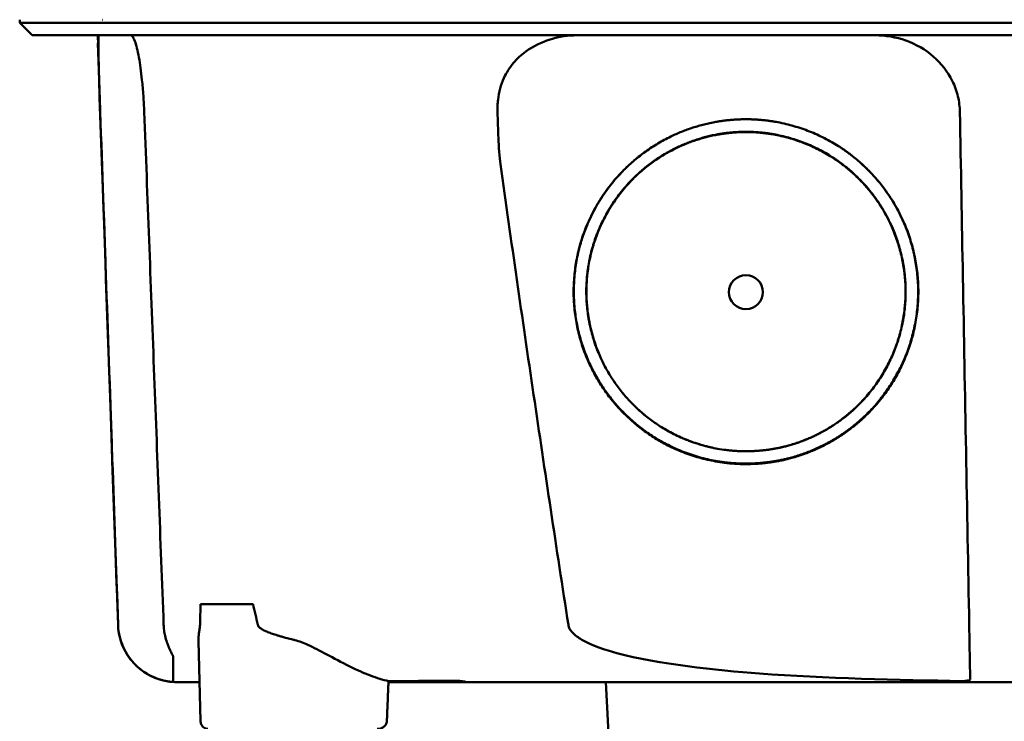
# Model space of a CAD drawing. Header units: millimetres. Extents: x 391 to 741, y 199 to 659.
# Tile 4 of 10: x 488 to 552, y 571 to 616. Entities that reach past the tile are written whole.
import ezdxf

# ---------------------------------------------------------------- set-up
doc = ezdxf.new("R2010")
doc.units = ezdxf.units.MM
doc.layers.add('Visible (ISO)', color=7, linetype='Continuous', lineweight=50)

msp = doc.modelspace()

# ---------------------------------------------------------------- linework, layer by layer
at = {"layer": 'Visible (ISO)'}
for p, q in [((488.346, 615.768), (488.346, 615.97)), ((493.72, 615.97), (493.696, 615.97)), ((489.151, 614.964), (488.346, 615.768)), ((493.384, 614.461), (493.408, 614.461)), ((500.024, 578.245), (503.412, 578.245)), ((504.373, 576.444), (504.373, 576.445)), ((504.387, 576.44), (504.387, 576.439)), ((500.023, 570.686), (499.893, 575.875)), ((516.69, 573.215), (512.152, 573.215)), ((516.69, 573.215), (516.689, 573.292)), ((526.811, 561.138), (526.178, 573.215))]:
    msp.add_line(p, q, dxfattribs=at)
for centre, major_axis, ratio, start_param, end_param in [((436.55, 615.215), (-100.955, 2891.748), 0.019629, 4.711443, 4.711617), ((516.79, 573.214), (0.392, 0), 0.000189, 0.428233, 0.567381)]:
    msp.add_ellipse(centre, major_axis=major_axis, ratio=ratio, start_param=start_param, end_param=end_param, dxfattribs=at)
msp.add_ellipse((535.232, 598.388), major_axis=(0, 1.097), ratio=0.999962, dxfattribs=at)
for points, degree, knots in [([(504.774, 615.768), (504.489, 615.768), (504.206, 615.768), (503.408, 615.768), (503.073, 615.768), (502.527, 615.768), (502.313, 615.768), (501.841, 615.768), (501.584, 615.768), (500.988, 615.769), (500.652, 615.769), (500.191, 615.768), (500.059, 615.768), (499.44, 615.768), (498.972, 615.769), (498.375, 615.768), (498.226, 615.768), (497.849, 615.768), (497.624, 615.769), (497.241, 615.769), (497.079, 615.769), (496.46, 615.768), (496.039, 615.769), (495.558, 615.768), (495.459, 615.768), (495.233, 615.768), (495.109, 615.768), (494.814, 615.769), (494.651, 615.769), (494.377, 615.768), (494.261, 615.768), (494.088, 615.768), (494.024, 615.768), (493.678, 615.768), (493.344, 615.768), (492.744, 615.768), (492.372, 615.768), (491.559, 615.768), (491.139, 615.768), (490.547, 615.768), (490.346, 615.768), (489.946, 615.768), (489.751, 615.768), (489.375, 615.768), (489.198, 615.768), (488.874, 615.768), (488.734, 615.768), (488.5, 615.768), (488.417, 615.768), (488.356, 615.768), (488.346, 615.768), (488.346, 615.768)], 3, [0.000001, 0.000001, 0.000001, 0.000001, 0.08808, 0.08808, 0.153158, 0.153158, 0.19567, 0.19567, 0.24803, 0.24803, 0.3189, 0.3189, 0.34781, 0.34781, 0.455565, 0.455565, 0.492277, 0.492277, 0.550462, 0.550462, 0.594927, 0.594927, 0.725708, 0.725708, 0.761138, 0.761138, 0.809194, 0.809194, 0.881386, 0.881386, 0.94288, 0.94288, 0.982933, 0.982933, 1.178377, 1.178377, 1.561095, 1.561095, 2.071598, 2.071598, 2.3634, 2.3634, 2.696721, 2.696721, 3.077716, 3.077716, 3.511094, 3.511094, 4.007579, 4.007579, 4.251218, 4.251218, 4.251218, 4.251218]), ([(644.49, 615.768), (644.49, 615.768), (644.461, 615.768), (644.312, 615.768), (644.146, 615.768), (643.631, 615.768), (643.262, 615.768), (642.55, 615.768), (642.277, 615.768), (641.655, 615.768), (641.3, 615.768), (640.505, 615.768), (640.06, 615.768), (639.44, 615.768), (639.178, 615.768), (638.972, 615.768), (638.899, 615.768), (638.691, 615.768), (638.545, 615.768), (638.296, 615.768), (638.207, 615.768), (637.962, 615.768), (637.799, 615.769), (637.442, 615.768), (637.246, 615.768), (636.865, 615.768), (636.685, 615.769), (636.224, 615.769), (635.936, 615.768), (635.415, 615.768), (635.191, 615.769), (634.731, 615.769), (634.495, 615.768), (634.105, 615.768), (633.953, 615.768), (633.608, 615.769), (633.413, 615.769), (632.955, 615.769), (632.69, 615.768), (632.249, 615.768), (632.076, 615.768), (631.507, 615.769), (631.104, 615.769), (629.362, 615.768), (628.635, 615.768), (624.272, 615.768), (621.77, 615.768), (616.906, 615.768), (614.545, 615.768), (607.745, 615.768), (603.292, 615.768), (596.866, 615.768), (594.905, 615.768), (591.107, 615.768), (589.269, 615.768), (585.703, 615.768), (583.975, 615.768), (575.763, 615.768), (569.267, 615.768), (560.332, 615.768), (557.892, 615.768), (551.183, 615.768), (546.919, 615.769), (541.068, 615.768), (539.475, 615.768), (535.098, 615.768), (532.318, 615.768), (525.382, 615.768), (521.234, 615.768), (512.974, 615.768), (508.862, 615.768), (504.774, 615.768)], 3, [4.259276, 4.259276, 4.259276, 4.259276, 4.670353, 4.670353, 5.333093, 5.333093, 6.087544, 6.087544, 6.48643, 6.48643, 6.916955, 6.916955, 7.375465, 7.375465, 7.508459, 7.508459, 7.569769, 7.569769, 7.664913, 7.664913, 7.713725, 7.713725, 7.791614, 7.791614, 7.873119, 7.873119, 7.940289, 7.940289, 8.037054, 8.037054, 8.105988, 8.105988, 8.173685, 8.173685, 8.21539, 8.21539, 8.267249, 8.267249, 8.334795, 8.334795, 8.377608, 8.377608, 8.47358, 8.47358, 8.783476, 8.783476, 9.196774, 9.196774, 9.584439, 9.584439, 10.310287, 10.310287, 10.628298, 10.628298, 10.925673, 10.925673, 11.204895, 11.204895, 12.251527, 12.251527, 12.644845, 12.644845, 13.333545, 13.333545, 13.591652, 13.591652, 14.043256, 14.043256, 14.721038, 14.721038, 15.399535, 15.399535, 15.399535, 15.399535]), ([(504.967, 614.964), (504.95, 614.964), (504.932, 614.964), (504.915, 614.964), (504.902, 614.964), (504.89, 614.964), (504.878, 614.964), (504.845, 614.964), (504.811, 614.964), (504.778, 614.964), (504.745, 614.964), (504.711, 614.964), (504.678, 614.964), (504.61, 614.964), (504.541, 614.964), (504.473, 614.964), (504.405, 614.964), (504.337, 614.964), (504.269, 614.964), (504.097, 614.964), (503.924, 614.964), (503.754, 614.964), (503.584, 614.964), (503.413, 614.964), (503.246, 614.964), (502.91, 614.964), (502.576, 614.964), (502.252, 614.964), (501.604, 614.964), (500.971, 614.964), (500.378, 614.964), (499.784, 614.964), (499.214, 614.964), (498.689, 614.964), (498.164, 614.964), (497.671, 614.964), (497.228, 614.964), (496.784, 614.964), (496.379, 614.964), (496.027, 614.964), (495.675, 614.964), (495.368, 614.964), (495.116, 614.964), (494.99, 614.964), (494.876, 614.964), (494.776, 614.964), (494.726, 614.964), (494.679, 614.964), (494.636, 614.964), (494.614, 614.964), (494.593, 614.964), (494.573, 614.964), (494.563, 614.964), (494.553, 614.964), (494.544, 614.964), (494.539, 614.964), (494.534, 614.964), (494.53, 614.964), (494.525, 614.964), (494.52, 614.964), (494.516, 614.964), (494.513, 614.964), (494.511, 614.964), (494.508, 614.964), (494.504, 614.964), (494.5, 614.964), (494.495, 614.964), (494.491, 614.964), (494.487, 614.964), (494.482, 614.964), (494.474, 614.964), (494.465, 614.964), (494.456, 614.964), (494.439, 614.964), (494.422, 614.964), (494.405, 614.964), (494.371, 614.964), (494.336, 614.964), (494.303, 614.964), (494.235, 614.964), (494.167, 614.964), (494.101, 614.964), (493.968, 614.964), (493.837, 614.964), (493.709, 614.964), (493.454, 614.964), (493.209, 614.964), (492.975, 614.964), (492.512, 614.964), (492.091, 614.964), (491.712, 614.964), (491.333, 614.964), (490.995, 614.964), (490.7, 614.964), (490.11, 614.964), (489.687, 614.964), (489.435, 614.964), (489.245, 614.964), (489.151, 614.964), (489.151, 614.964)], 3, [0, 0, 0, 0, 0.00005479, 0.00005479, 0.00005479, 0.00009238, 0.00009238, 0.00009238, 0.0001964, 0.0001964, 0.0001964, 0.00030042, 0.00030042, 0.00030042, 0.00051448, 0.00051448, 0.00051448, 0.00072853, 0.00072853, 0.00072853, 0.00127035, 0.00127035, 0.00127035, 0.00181217, 0.00181217, 0.00181217, 0.00289581, 0.00289581, 0.00289581, 0.00506308, 0.00506308, 0.00506308, 0.00723036, 0.00723036, 0.00723036, 0.00939764, 0.00939764, 0.00939764, 0.01156492, 0.01156492, 0.01156492, 0.0137322, 0.0137322, 0.0137322, 0.01481584, 0.01481584, 0.01481584, 0.01535766, 0.01535766, 0.01535766, 0.01562857, 0.01562857, 0.01562857, 0.01576402, 0.01576402, 0.01576402, 0.01583175, 0.01583175, 0.01583175, 0.01589948, 0.01589948, 0.01589948, 0.01593706, 0.01593706, 0.01593706, 0.0160022, 0.0160022, 0.0160022, 0.01606733, 0.01606733, 0.01606733, 0.0161976, 0.0161976, 0.0161976, 0.01645814, 0.01645814, 0.01645814, 0.01697921, 0.01697921, 0.01697921, 0.01802136, 0.01802136, 0.01802136, 0.02010566, 0.02010566, 0.02010566, 0.02427426, 0.02427426, 0.02427426, 0.03250315, 0.03250315, 0.03250315, 0.04073203, 0.04073203, 0.04073203, 0.0571898, 0.0571898, 0.0571898, 0.06950332, 0.06950332, 0.06950332, 0.06950332]), ([(493.545, 610.018), (493.533, 610.368), (493.521, 610.717), (493.498, 611.414), (493.486, 611.759), (493.46, 612.621), (493.446, 613.105), (493.427, 613.973), (493.422, 614.333), (493.426, 614.723), (493.429, 614.826), (493.438, 614.915), (493.441, 614.934), (493.447, 614.958), (493.45, 614.964), (493.454, 614.964)], 3, [-0.7832646, -0.7832646, -0.7832646, -0.7832646, -0.67808, -0.67808, -0.5686815, -0.5686815, -0.3918502, -0.3918502, -0.1975597, -0.1975597, -0.0863588, -0.0863588, -0.041796, -0.041796, -0.000001, -0.000001, -0.000001, -0.000001]), ([(495.511, 614.964), (495.548, 614.964), (495.587, 614.939), (495.676, 614.827), (495.728, 614.725), (495.87, 614.339), (495.959, 613.981), (496.117, 613.113), (496.185, 612.626), (496.276, 611.76), (496.306, 611.415), (496.355, 610.718), (496.374, 610.369), (496.387, 610.018)], 3, [-0.7882083, -0.7882083, -0.7882083, -0.7882083, -0.7012895, -0.7012895, -0.5899546, -0.5899546, -0.394282, -0.394282, -0.2150839, -0.2150839, -0.105375, -0.105375, -0.000001, -0.000001, -0.000001, -0.000001]), ([(643.685, 614.964), (643.685, 614.964), (643.674, 614.964), (643.653, 614.964), (643.567, 614.964), (643.313, 614.964), (642.89, 614.964), (642.467, 614.964), (641.874, 614.964), (641.115, 614.964), (640.735, 614.964), (640.313, 614.964), (639.85, 614.964), (639.618, 614.964), (639.376, 614.964), (639.123, 614.964), (638.997, 614.964), (638.868, 614.964), (638.737, 614.964), (638.671, 614.964), (638.605, 614.964), (638.538, 614.964), (638.504, 614.964), (638.471, 614.964), (638.437, 614.964), (638.42, 614.964), (638.403, 614.964), (638.386, 614.964), (638.377, 614.964), (638.369, 614.964), (638.36, 614.964), (638.356, 614.964), (638.352, 614.964), (638.348, 614.964), (638.343, 614.964), (638.339, 614.964), (638.335, 614.964), (638.332, 614.964), (638.33, 614.964), (638.327, 614.964), (638.322, 614.964), (638.316, 614.964), (638.31, 614.964), (638.305, 614.964), (638.299, 614.964), (638.293, 614.964), (638.281, 614.964), (638.269, 614.964), (638.256, 614.964), (638.231, 614.964), (638.205, 614.964), (638.177, 614.964), (638.133, 614.964), (638.085, 614.964), (638.034, 614.964), (637.983, 614.964), (637.928, 614.964), (637.87, 614.964), (637.755, 614.964), (637.626, 614.964), (637.485, 614.964), (637.203, 614.964), (636.866, 614.964), (636.486, 614.964), (636.106, 614.964), (635.675, 614.964), (635.206, 614.964), (634.737, 614.964), (634.221, 614.964), (633.674, 614.964), (633.128, 614.964), (632.539, 614.964), (631.927, 614.964), (631.316, 614.964), (630.668, 614.964), (630.006, 614.964), (629.676, 614.964), (629.335, 614.964), (628.995, 614.964), (628.825, 614.964), (628.651, 614.964), (628.479, 614.964), (628.307, 614.964), (628.131, 614.964), (627.957, 614.964), (627.863, 614.964), (627.768, 614.964), (627.673, 614.964), (627.467, 614.964), (627.26, 614.964), (627.054, 614.964), (626.705, 614.964), (626.357, 614.964), (626.008, 614.964), (625.659, 614.964), (625.31, 614.964), (624.961, 614.964), (624.371, 614.964), (623.781, 614.964), (623.191, 614.964), (622.601, 614.964), (622.01, 614.964), (621.419, 614.964), (620.237, 614.964), (619.052, 614.964), (617.866, 614.964), (615.198, 614.964), (612.516, 614.964), (609.832, 614.964), (607.147, 614.964), (604.45, 614.964), (601.753, 614.964), (596.358, 614.964), (590.927, 614.964), (585.495, 614.964), (582.779, 614.964), (580.055, 614.964), (577.333, 614.964), (574.612, 614.964), (571.884, 614.964), (569.16, 614.964), (567.547, 614.964), (565.932, 614.964), (564.318, 614.964), (560.687, 614.964), (557.053, 614.964), (553.426, 614.964), (547.986, 614.964), (542.544, 614.964), (537.132, 614.964), (531.721, 614.964), (526.318, 614.964), (520.957, 614.964), (515.596, 614.964), (510.256, 614.964), (504.967, 614.964)], 3, [0.3330934, 0.3330934, 0.3330934, 0.3330934, 0.3372182, 0.3372182, 0.3372182, 0.3535986, 0.3535986, 0.3535986, 0.369979, 0.369979, 0.369979, 0.3781692, 0.3781692, 0.3781692, 0.3822643, 0.3822643, 0.3822643, 0.3843118, 0.3843118, 0.3843118, 0.3853356, 0.3853356, 0.3853356, 0.3858475, 0.3858475, 0.3858475, 0.3861034, 0.3861034, 0.3861034, 0.3862314, 0.3862314, 0.3862314, 0.3862954, 0.3862954, 0.3862954, 0.3863594, 0.3863594, 0.3863594, 0.3863968, 0.3863968, 0.3863968, 0.3864806, 0.3864806, 0.3864806, 0.3865644, 0.3865644, 0.3865644, 0.386732, 0.386732, 0.386732, 0.3870672, 0.3870672, 0.3870672, 0.3876065, 0.3876065, 0.3876065, 0.3881457, 0.3881457, 0.3881457, 0.3892243, 0.3892243, 0.3892243, 0.3913814, 0.3913814, 0.3913814, 0.3935385, 0.3935385, 0.3935385, 0.3956955, 0.3956955, 0.3956955, 0.3978526, 0.3978526, 0.3978526, 0.4000097, 0.4000097, 0.4000097, 0.4010883, 0.4010883, 0.4010883, 0.4016275, 0.4016275, 0.4016275, 0.4021668, 0.4021668, 0.4021668, 0.4024603, 0.4024603, 0.4024603, 0.4030994, 0.4030994, 0.4030994, 0.404178, 0.404178, 0.404178, 0.4052565, 0.4052565, 0.4052565, 0.4070765, 0.4070765, 0.4070765, 0.4088966, 0.4088966, 0.4088966, 0.4125367, 0.4125367, 0.4125367, 0.4207269, 0.4207269, 0.4207269, 0.4289171, 0.4289171, 0.4289171, 0.4452975, 0.4452975, 0.4452975, 0.4534877, 0.4534877, 0.4534877, 0.4616779, 0.4616779, 0.4616779, 0.4665313, 0.4665313, 0.4665313, 0.4774516, 0.4774516, 0.4774516, 0.493832, 0.493832, 0.493832, 0.5102124, 0.5102124, 0.5102124, 0.5265928, 0.5265928, 0.5265928, 0.5265928]), ([(521.011, 613.911), (521.494, 614.255), (522.03, 614.519), (523.163, 614.874), (523.757, 614.964), (524.353, 614.964)], 3, [0.0000072, 0.0000072, 0.0000072, 0.0000072, 0.18051, 0.18051, 0.3616085, 0.3616085, 0.3616085, 0.3616085]), ([(543.583, 614.964), (544.254, 614.964), (544.924, 614.849), (546.204, 614.392), (546.807, 614.045), (547.834, 613.154), (548.252, 612.622), (548.709, 611.699), (548.832, 611.361), (548.993, 610.686), (549.035, 610.353), (549.041, 610.018)], 3, [0, 0, 0, 0, 0.2022526, 0.2022526, 0.4090444, 0.4090444, 0.6109213, 0.6109213, 0.7189205, 0.7189205, 0.8198074, 0.8198074, 0.8198074, 0.8198074]), ([(519.192, 610.017), (519.188, 610.134), (519.186, 610.236), (519.201, 610.558), (519.211, 610.683), (519.283, 611.293), (519.409, 611.763), (519.771, 612.557), (519.976, 612.884), (520.454, 613.457), (520.718, 613.702), (521.011, 613.911)], 3, [-0.4690854, -0.4690854, -0.4690854, -0.4690854, -0.4101704, -0.4101704, -0.3722842, -0.3722842, -0.2256902, -0.2256902, -0.1092636, -0.1092636, 0, 0, 0, 0]), ([(494.698, 576.904), (494.574, 580.467), (494.45, 584.03), (494.325, 587.593), (494.195, 591.33), (494.065, 595.068), (493.935, 598.805), (493.805, 602.543), (493.675, 606.28), (493.545, 610.018)], 3, [0, 0, 0, 0, 0.01069684, 0.01069684, 0.01069684, 0.02191762, 0.02191762, 0.02191762, 0.0331384, 0.0331384, 0.0331384, 0.0331384]), ([(496.387, 610.018), (496.595, 604.499), (496.804, 598.98), (497.222, 587.942), (497.43, 582.423), (497.639, 576.904)], 3, [0.000001, 0.000001, 0.000001, 0.000001, 1.65717, 1.65717, 3.314339, 3.314339, 3.314339, 3.314339]), ([(519.379, 606.639), (519.318, 607.069), (519.277, 607.804), (519.227, 608.875), (519.207, 609.467), (519.192, 610.017)], 3, [-0.3221562, -0.3221562, -0.3221562, -0.3221562, -0.1651172, -0.1651172, 0, 0, 0, 0]), ([(549.041, 610.018), (549.106, 606.455), (549.171, 602.892), (549.235, 599.328), (549.303, 595.591), (549.371, 591.854), (549.439, 588.116), (549.507, 584.379), (549.575, 580.641), (549.643, 576.904)], 3, [0, 0, 0, 0, 0.01069712, 0.01069712, 0.01069712, 0.02191761, 0.02191761, 0.02191761, 0.03313809, 0.03313809, 0.03313809, 0.03313809]), ([(535.989, 587.314), (533.907, 587.172), (529.737, 588.473), (526.9, 590.896), (524.807, 593.925), (523.919, 598.141), (524.596, 602.37), (527.143, 606.489), (530.336, 608.472), (533.249, 609.541), (535.232, 609.544)], 2, [0.03406172, 0.03406172, 0.03406172, 0.03816011, 0.04263645, 0.04549412, 0.04989658, 0.05394918, 0.05830737, 0.06343865, 0.06566476, 0.06956197, 0.06956197, 0.06956197]), ([(535.232, 609.544), (537.209, 609.542), (541.222, 608.069), (543.732, 605.692), (545.657, 602.904), (546.545, 598.688), (545.869, 594.46), (543.634, 590.842), (541.12, 588.901), (538.152, 587.461), (535.989, 587.314)], 2, [0, 0, 0, 0.00390298, 0.00841504, 0.01070379, 0.01511276, 0.01917136, 0.02353598, 0.02753731, 0.02979897, 0.03406172, 0.03406172, 0.03406172]), ([(533.078, 588.343), (532.615, 588.442), (530.141, 589.214), (527.513, 591.459), (525.575, 594.264), (524.752, 598.169), (525.379, 602.088), (527.738, 605.904), (530.697, 607.741), (533.395, 608.731), (535.232, 608.734)], 2, [0.5336456, 0.5336456, 0.5336456, 0.5482507, 0.6126476, 0.6537582, 0.7170923, 0.7753934, 0.8380905, 0.9119095, 0.9439344, 1, 1, 1]), ([(535.933, 588.14), (534.005, 588.008), (530.146, 589.213), (527.519, 591.456), (525.583, 594.259), (524.761, 598.161), (525.388, 602.076), (527.744, 605.889), (530.7, 607.724), (533.396, 608.713), (535.232, 608.717)], 2, [0.03157763, 0.03157763, 0.03157763, 0.0353791, 0.03953115, 0.04218178, 0.0462653, 0.05002431, 0.05406676, 0.0588263, 0.06089113, 0.06450601, 0.06450601, 0.06450601]), ([(535.232, 608.734), (537.063, 608.732), (540.781, 607.367), (543.106, 605.165), (544.889, 602.582), (545.712, 598.677), (545.086, 594.76), (543.016, 591.408), (540.687, 589.61), (538.611, 588.604), (537.408, 588.346)], 2, [0, 0, 0, 0.0560656, 0.1208807, 0.1537582, 0.2170923, 0.2753934, 0.3380905, 0.395569, 0.4280573, 0.4663114, 0.4663114, 0.4663114]), ([(535.232, 608.717), (537.062, 608.714), (540.777, 607.351), (543.1, 605.151), (544.881, 602.57), (545.704, 598.668), (545.078, 594.754), (543.009, 591.405), (540.682, 589.609), (537.935, 588.276), (535.933, 588.14)], 2, [0, 0, 0, 0.00361833, 0.00780134, 0.00992317, 0.0140106, 0.0177732, 0.02181952, 0.02552904, 0.02762575, 0.03157763, 0.03157763, 0.03157763]), ([(535.988, 587.346), (533.909, 587.204), (529.744, 588.504), (526.91, 590.924), (524.821, 593.949), (523.934, 598.158), (524.61, 602.383), (527.07, 606.361), (529.111, 607.707)], 2, [0.489291, 0.489291, 0.489291, 0.5482507, 0.6126476, 0.6537582, 0.7170923, 0.7753934, 0.8380905, 0.907437, 0.907437, 0.907437]), ([(541.344, 607.717), (542.156, 607.182), (543.721, 605.7), (545.643, 602.916), (546.53, 598.706), (545.855, 594.483), (543.623, 590.869), (541.113, 588.931), (538.148, 587.493), (535.988, 587.346)], 2, [0.0927794, 0.0927794, 0.0927794, 0.1208807, 0.1537582, 0.2170923, 0.2753934, 0.3380905, 0.395569, 0.4280573, 0.489291, 0.489291, 0.489291]), ([(523.766, 576.904), (523.001, 581.851), (522.253, 586.812), (520.793, 596.717), (520.078, 601.682), (519.379, 606.639)], 3, [0.000001, 0.000001, 0.000001, 0.000001, 1.501723, 1.501723, 3.003666, 3.003666, 3.003666, 3.003666]), ([(498.516, 573.215), (498.515, 573.215), (498.515, 573.215), (498.515, 573.215), (498.515, 573.215), (498.511, 573.215), (498.508, 573.215), (498.295, 573.215), (498.086, 573.233), (497.674, 573.303), (497.47, 573.355), (496.873, 573.56), (496.492, 573.767), (495.826, 574.288), (495.534, 574.608), (495.076, 575.318), (494.904, 575.716), (494.741, 576.38), (494.704, 576.642), (494.695, 576.904)], 3, [0, 0, 0, 0, 0.0000305, 0.0000305, 0.0001373, 0.0001373, 0.0011138, 0.0011138, 0.0638157, 0.0638157, 0.126518, 0.126518, 0.2531909, 0.2531909, 0.3798681, 0.3798681, 0.5065552, 0.5065552, 0.585081, 0.585081, 0.585081, 0.585081]), ([(497.758, 573.291), (497.34, 573.376), (496.941, 573.529), (496.293, 573.912), (495.938, 574.169), (495.372, 574.837), (495.13, 575.198), (494.734, 576.224), (494.71, 576.548), (494.698, 576.904)], 3, [0.0000012, 0.0000012, 0.0000012, 0.0000012, 0.1279365, 0.1279365, 0.2253357, 0.2253357, 0.2918354, 0.2918354, 0.3734516, 0.3734516, 0.3734516, 0.3734516]), ([(497.733, 576.199), (497.706, 576.315), (497.685, 576.432), (497.646, 576.727), (497.641, 576.859), (497.639, 576.904)], 3, [-0.02266085, -0.02266085, -0.02266085, -0.02266085, -0.013594, -0.013594, -0.00000919, -0.00000919, -0.00000919, -0.00000919]), ([(499.977, 576.773), (499.965, 576.698), (499.948, 576.602), (499.927, 576.459), (499.921, 576.416), (499.912, 576.331), (499.907, 576.289), (499.904, 576.248)], 3, [0, 0, 0, 0, 0.03346541, 0.03346541, 0.04779593, 0.04779593, 0.06220327, 0.06220327, 0.06220327, 0.06220327]), ([(506.101, 575.927), (506.081, 575.932), (506.061, 575.937), (506.042, 575.942), (505.991, 575.955), (505.941, 575.968), (505.892, 575.98), (505.76, 576.014), (505.634, 576.047), (505.515, 576.079), (505.465, 576.093), (505.417, 576.106), (505.37, 576.119), (505.291, 576.142), (505.215, 576.164), (505.142, 576.185), (505.113, 576.194), (505.085, 576.202), (505.058, 576.21), (505.034, 576.218), (505.012, 576.224), (504.982, 576.233), (504.952, 576.243), (504.923, 576.252), (504.894, 576.261), (504.837, 576.279), (504.782, 576.297), (504.729, 576.315), (504.681, 576.331), (504.634, 576.347), (504.59, 576.363), (504.537, 576.382), (504.487, 576.401), (504.44, 576.419), (504.396, 576.436), (504.342, 576.458), (504.293, 576.478), (504.245, 576.499), (504.198, 576.52), (504.154, 576.541), (504.132, 576.551), (504.111, 576.562), (504.09, 576.572), (504.081, 576.577), (504.066, 576.584), (504.052, 576.591), (504.034, 576.601), (504.017, 576.61), (504.001, 576.62), (503.944, 576.652), (503.896, 576.685), (503.856, 576.717), (503.776, 576.781), (503.73, 576.844), (503.716, 576.906)], 3, [0, 0, 0, 0, 0.0186479, 0.0186479, 0.0186479, 0.066617, 0.066617, 0.066617, 0.1962372, 0.1962372, 0.1962372, 0.25, 0.25, 0.25, 0.3400993, 0.3400993, 0.3400993, 0.375, 0.375, 0.375, 0.40625, 0.40625, 0.40625, 0.4375, 0.4375, 0.4375, 0.5, 0.5, 0.5, 0.5573513, 0.5573513, 0.5573513, 0.625, 0.625, 0.625, 0.6875, 0.6875, 0.6875, 0.75, 0.75, 0.75, 0.78125, 0.78125, 0.78125, 0.7945038, 0.7945038, 0.7945038, 0.8125, 0.8125, 0.8125, 0.875, 0.875, 0.875, 1, 1, 1, 1]), ([(549.162, 573.286), (545.105, 573.342), (540.31, 573.46), (533.314, 573.983), (529.586, 574.364), (526.174, 575.289), (525.287, 575.575), (524.421, 576.079), (524.193, 576.237), (523.957, 576.495), (523.896, 576.575), (523.809, 576.738), (523.779, 576.819), (523.766, 576.904)], 3, [0.000001, 0.000001, 0.000001, 0.000001, 1.217225, 1.217225, 2.026893, 2.026893, 2.244314, 2.244314, 2.316831, 2.316831, 2.345346, 2.345346, 2.370265, 2.370265, 2.370265, 2.370265]), ([(549.643, 576.904), (549.65, 576.517), (549.657, 576.133), (549.67, 575.4), (549.676, 575.057), (549.687, 574.436), (549.692, 574.163), (549.7, 573.767), (549.703, 573.56), (549.706, 573.409)], 3, [0, 0, 0, 0, 0.1160966, 0.1160966, 0.2328594, 0.2328594, 0.3505857, 0.3505857, 0.4376844, 0.4376844, 0.4376844, 0.4376844]), ([(497.733, 576.199), (497.799, 575.911), (497.89, 575.659), (498.033, 575.327), (498.08, 575.23), (498.145, 575.099), (498.169, 575.051), (498.203, 574.982), (498.214, 574.959), (498.229, 574.925), (498.234, 574.914), (498.244, 574.889), (498.247, 574.877), (498.248, 574.87)], 3, [-0.13103, -0.13103, -0.13103, -0.13103, -0.0761814, -0.0761814, -0.0464162, -0.0464162, -0.0278151, -0.0278151, -0.0168424, -0.0168424, -0.0100907, -0.0100907, -0.000001, -0.000001, -0.000001, -0.000001]), ([(506.952, 575.617), (506.822, 575.675), (506.674, 575.738), (506.391, 575.845), (506.246, 575.892), (506.101, 575.927)], 3, [0.00000101, 0.00000101, 0.00000101, 0.00000101, 0.04255305, 0.04255305, 0.08473514, 0.08473514, 0.08473514, 0.08473514]), ([(506.952, 575.617), (507.665, 575.295), (508.601, 574.749), (510.087, 574.015), (510.548, 573.805), (511.396, 573.48), (511.785, 573.359), (512.155, 573.286)], 3, [-0.6560571, -0.6560571, -0.6560571, -0.6560571, -0.303448, -0.303448, -0.1436963, -0.1436963, -0.00002, -0.00002, -0.00002, -0.00002]), ([(498.248, 574.87), (498.252, 574.304), (498.255, 573.983), (498.259, 573.554), (498.26, 573.431), (498.261, 573.28), (498.262, 573.251), (498.262, 573.232), (498.262, 573.229), (498.262, 573.225), (498.262, 573.224), (498.262, 573.223)], 3, [0.000001, 0.000001, 0.000001, 0.000001, 0.791271, 0.791271, 1.77027, 1.77027, 2.851809, 2.851809, 3.272833, 3.272833, 3.64974, 3.64974, 3.64974, 3.64974]), ([(549.162, 573.286), (549.235, 573.285), (549.306, 573.287), (549.436, 573.295), (549.494, 573.302), (549.593, 573.321), (549.632, 573.333), (549.676, 573.357), (549.688, 573.367), (549.703, 573.387), (549.706, 573.397), (549.706, 573.409)], 3, [0, 0, 0, 0, 0.02165217, 0.02165217, 0.0419441, 0.0419441, 0.06198813, 0.06198813, 0.07331229, 0.07331229, 0.08402019, 0.08402019, 0.08402019, 0.08402019]), ([(497.758, 573.291), (497.795, 573.284), (497.831, 573.277), (497.904, 573.264), (497.941, 573.258), (498.026, 573.246), (498.073, 573.241), (498.141, 573.233), (498.166, 573.231), (498.219, 573.226), (498.241, 573.225), (498.256, 573.224), (498.259, 573.224), (498.261, 573.223), (498.261, 573.223), (498.262, 573.223), (498.262, 573.223), (498.262, 573.223), (498.262, 573.223), (498.262, 573.223)], 3, [0.00000143, 0.00000143, 0.00000143, 0.00000143, 0.01110644, 0.01110644, 0.02277888, 0.02277888, 0.03978402, 0.03978402, 0.05184789, 0.05184789, 0.06999501, 0.06999501, 0.07575163, 0.07575163, 0.0777235, 0.0777235, 0.07872922, 0.07872922, 0.07961082, 0.07961082, 0.07961082, 0.07961082]), ([(499.96, 573.215), (499.716, 573.215), (499.504, 573.215), (499.322, 573.215), (499.174, 573.215), (499.047, 573.215), (498.94, 573.215), (498.852, 573.215), (498.778, 573.215), (498.717, 573.215), (498.65, 573.215), (498.6, 573.215), (498.566, 573.215), (498.549, 573.215), (498.537, 573.215), (498.528, 573.215), (498.52, 573.215), (498.516, 573.215), (498.516, 573.215), (498.516, 573.215), (498.516, 573.215), (498.516, 573.215)], 3, [0.1652728, 0.1652728, 0.1652728, 0.1652728, 0.25, 0.25, 0.25, 0.3186851, 0.3186851, 0.3186851, 0.375, 0.375, 0.375, 0.4375, 0.4375, 0.4375, 0.46875, 0.46875, 0.46875, 0.5, 0.5, 0.5, 0.500138, 0.500138, 0.500138, 0.500138]), ([(499.132, 573.215), (499.067, 573.215), (499.007, 573.215), (498.911, 573.215), (498.873, 573.215), (498.811, 573.215), (498.786, 573.215), (498.761, 573.215), (498.758, 573.215), (498.754, 573.215), (498.752, 573.215), (498.749, 573.215), (498.748, 573.215), (498.747, 573.215), (498.746, 573.215), (498.745, 573.215), (498.745, 573.215), (498.744, 573.215), (498.743, 573.215), (498.743, 573.215), (498.743, 573.215), (498.742, 573.215), (498.742, 573.215), (498.742, 573.215), (498.742, 573.215), (498.742, 573.215)], 3, [0, 0, 0, 0, 0.281081, 0.281081, 0.4918904, 0.4918904, 0.6499969, 0.6499969, 0.6648193, 0.6648193, 0.6788731, 0.6788731, 0.6859001, 0.6859001, 0.6894135, 0.6894135, 0.692927, 0.692927, 0.6964404, 0.6964404, 0.6973188, 0.6973188, 0.6981972, 0.6981972, 0.6990755, 0.6990755, 0.6990755, 0.6990755]), ([(512.155, 573.286), (512.889, 573.286), (513.627, 573.287), (515.095, 573.29), (515.833, 573.292), (516.567, 573.295)], 3, [0.0000023, 0.0000023, 0.0000023, 0.0000023, 0.2256903, 0.2256903, 0.4513465, 0.4513465, 0.4513465, 0.4513465]), ([(517.146, 573.215), (517.167, 573.215), (517.179, 573.216), (517.183, 573.22), (517.174, 573.224), (517.131, 573.236), (517.09, 573.244), (517.013, 573.259), (516.959, 573.267), (516.867, 573.278), (516.812, 573.285), (516.682, 573.293), (516.623, 573.295), (516.567, 573.295)], 3, [0.000001, 0.000001, 0.000001, 0.000001, 0.0173619, 0.0173619, 0.0347221, 0.0347221, 0.0599232, 0.0599232, 0.0984082, 0.0984082, 0.1246306, 0.1246306, 0.1453961, 0.1453961, 0.1453961, 0.1453961]), ([(516.69, 573.215), (516.703, 573.215), (516.746, 573.215), (516.891, 573.215), (516.992, 573.215), (517.12, 573.215)], 3, [0, 0, 0, 0, 0.0803335, 0.0803335, 0.1606393, 0.1606393, 0.1606393, 0.1606393]), ([(566.418, 573.215), (562.281, 573.215), (556.084, 573.215), (548.868, 573.215), (545.777, 573.215), (543.718, 573.215), (542.687, 573.215), (539.604, 573.215), (536.524, 573.215), (533.45, 573.215), (531.402, 573.215), (530.377, 573.215), (525.268, 573.215), (521.199, 573.215), (517.146, 573.215)], 3, [0, 0, 0, 0, 0.25, 0.375, 0.4375, 0.4375, 0.5, 0.5, 0.625, 0.6875, 0.6875, 0.75, 0.75, 1, 1, 1, 1]), ([(500.494, 570.197), (500.45, 570.197), (500.403, 570.203), (500.312, 570.233), (500.267, 570.256), (500.185, 570.316), (500.148, 570.353), (500.088, 570.438), (500.064, 570.486), (500.033, 570.584), (500.025, 570.633), (500.023, 570.682), (500.023, 570.684), (500.023, 570.686)], 3, [0, 0, 0, 0, 0.2, 0.2, 0.397636, 0.397636, 0.591705, 0.591705, 0.791705, 0.791705, 0.991705, 0.991705, 1, 1, 1, 1]), ([(512.049, 570.686), (512.047, 570.65), (512.041, 570.613), (512.019, 570.54), (512.002, 570.504), (511.944, 570.41), (511.895, 570.36), (511.779, 570.277), (511.712, 570.246), (511.575, 570.206), (511.504, 570.197), (511.433, 570.197)], 3, [-0.08844144, -0.08844144, -0.08844144, -0.08844144, -0.0773559, -0.0773559, -0.06523718, -0.06523718, -0.0440167, -0.0440167, -0.02175474, -0.02175474, 0, 0, 0, 0])]:
    msp.add_open_spline(points, degree=degree, knots=knots, dxfattribs=at)
for points in [[(494.695, 576.904), (494.258, 589.423), (493.821, 601.942), (493.384, 614.461)], [(499.989, 576.906), (499.997, 577.369), (500.008, 577.815), (500.023, 578.245)], [(503.412, 578.245), (503.514, 577.812), (503.616, 577.366), (503.716, 576.906)], [(499.989, 576.906), (499.988, 576.862), (499.984, 576.818), (499.977, 576.773)], [(499.893, 575.875), (499.89, 576), (499.894, 576.125), (499.904, 576.248)]]:
    msp.add_open_spline(points, degree=3, dxfattribs=at)
msp.add_rational_spline([(512.049, 570.686), (512.101, 571.975), (512.155, 573.286)], [1.00023526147, 1.00042993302, 1.00059764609], degree=2, dxfattribs=at)

doc.saveas('drawing.dxf')
